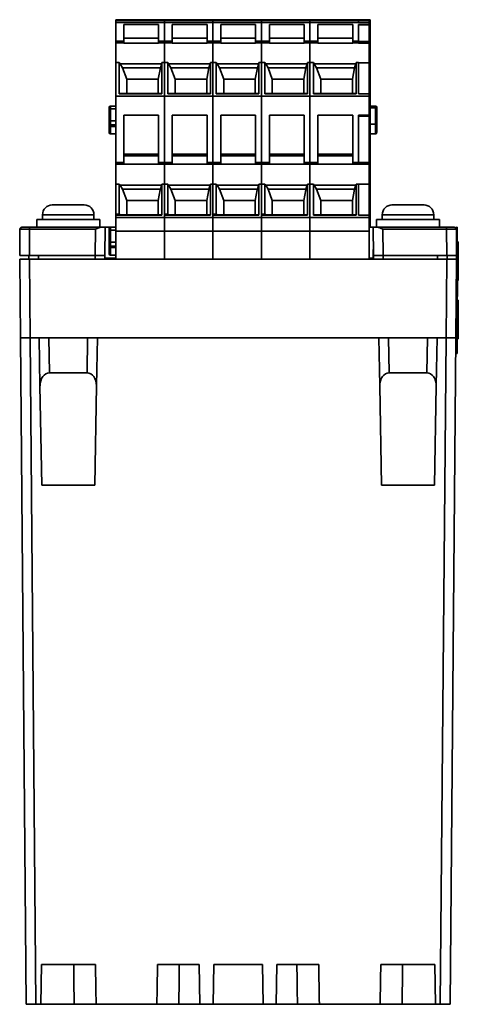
# Model space of a CAD drawing. Header units: millimetres. Extents: x 40 to 193, y 51 to 273.
# Tile 1 of 5: x 40 to 85, y 51 to 152. Entities that reach past the tile are written whole.
import ezdxf

# ---------------------------------------------------------------- set-up
doc = ezdxf.new("R2010")
doc.units = ezdxf.units.MM
doc.layers.add('Visible (ISO)', color=7, linetype='Continuous', lineweight=35)
doc.layers.add('Visible Narrow (ISO)', color=7, linetype='Continuous', lineweight=35)

msp = doc.modelspace()

# ---------------------------------------------------------------- linework, layer by layer
at = {"layer": 'Visible (ISO)'}
for p, q in [((49.48, 152.38), (49.48, 152.48)), ((54.48, 152.48), (49.48, 152.48)), ((49.48, 152.38), (49.48, 152.18)), ((59.48, 152.48), (54.48, 152.48)), ((64.48, 152.48), (59.48, 152.48)), ((69.48, 152.48), (64.48, 152.48)), ((74.48, 152.48), (69.48, 152.48)), ((75.58, 152.48), (74.48, 152.48)), ((74.48, 152.48), (74.48, 152.38)), ((74.48, 152.18), (74.48, 152.38)), ((75.58, 152.38), (75.58, 152.48)), ((75.68, 152.48), (75.58, 152.48)), ((75.58, 152.38), (75.58, 152.18)), ((75.68, 152.48), (75.68, 152.38)), ((75.68, 131.08), (75.68, 152.38)), ((49.48, 152.18), (49.48, 150.25)), ((49.48, 152.18), (54.48, 152.18)), ((50.3, 150.25), (50.3, 151.98)), ((50.3, 151.98), (53.88, 151.98)), ((53.88, 151.98), (53.88, 150.25)), ((54.48, 152.18), (59.48, 152.18)), ((55.3, 150.25), (55.3, 151.98)), ((55.3, 151.98), (58.88, 151.98)), ((58.88, 151.98), (58.88, 150.25)), ((59.48, 152.18), (64.48, 152.18)), ((60.3, 150.25), (60.3, 151.98)), ((60.3, 151.98), (63.88, 151.98)), ((63.88, 151.98), (63.88, 150.25)), ((64.48, 152.18), (69.48, 152.18)), ((65.3, 150.25), (65.3, 151.98)), ((65.3, 151.98), (68.88, 151.98)), ((68.88, 151.98), (68.88, 150.25)), ((69.48, 152.18), (75.58, 152.18)), ((70.3, 150.25), (70.3, 151.98)), ((70.3, 151.98), (73.88, 151.98)), ((73.88, 151.98), (73.88, 150.25)), ((74.48, 150.25), (74.48, 151.98)), ((75.58, 151.98), (74.48, 151.98)), ((75.58, 151.96), (74.48, 151.96)), ((75.58, 152.18), (75.58, 151.98)), ((75.58, 151.98), (75.58, 151.96)), ((75.58, 150.22), (75.58, 151.96)), ((49.48, 150.11), (49.48, 150.25)), ((49.48, 150.25), (50.3, 150.25)), ((50.3, 150.57), (53.88, 150.57)), ((50.3, 150.25), (50.3, 150.11)), ((53.88, 150.25), (54.48, 150.25)), ((53.88, 150.11), (53.88, 150.25)), ((54.48, 150.25), (55.3, 150.25)), ((55.3, 150.57), (58.88, 150.57)), ((55.3, 150.25), (55.3, 150.11)), ((58.88, 150.25), (59.48, 150.25)), ((58.88, 150.11), (58.88, 150.25)), ((59.48, 150.25), (60.3, 150.25)), ((60.3, 150.57), (63.88, 150.57)), ((60.3, 150.25), (60.3, 150.11)), ((63.88, 150.25), (64.48, 150.25)), ((63.88, 150.11), (63.88, 150.25)), ((64.48, 150.25), (65.3, 150.25)), ((65.3, 150.57), (68.88, 150.57)), ((65.3, 150.25), (65.3, 150.11)), ((68.88, 150.25), (69.48, 150.25)), ((68.88, 150.11), (68.88, 150.25)), ((69.48, 150.25), (70.3, 150.25)), ((70.3, 150.57), (73.88, 150.57)), ((70.3, 150.25), (70.3, 150.11)), ((73.88, 150.25), (74.48, 150.25)), ((73.88, 150.11), (73.88, 150.25)), ((74.48, 150.25), (74.48, 150.22)), ((74.48, 150.22), (75.58, 150.22)), ((75.58, 150.22), (75.58, 150.08)), ((49.48, 148.06), (49.48, 150.11)), ((49.48, 150.11), (50.3, 150.11)), ((50.3, 150.11), (50.3, 150.07)), ((50.3, 150.07), (53.88, 150.07)), ((53.88, 150.07), (53.88, 150.11)), ((53.88, 150.11), (54.48, 150.11)), ((54.48, 150.11), (55.3, 150.11)), ((55.3, 150.11), (55.3, 150.07)), ((55.3, 150.07), (58.88, 150.07)), ((58.88, 150.11), (59.48, 150.11)), ((58.88, 150.07), (58.88, 150.11)), ((59.48, 150.11), (60.3, 150.11)), ((60.3, 150.11), (60.3, 150.07)), ((60.3, 150.07), (63.88, 150.07)), ((63.88, 150.07), (63.88, 150.11)), ((63.88, 150.11), (64.48, 150.11)), ((64.48, 150.11), (65.3, 150.11)), ((65.3, 150.11), (65.3, 150.07)), ((65.3, 150.07), (68.88, 150.07)), ((68.88, 150.11), (69.48, 150.11)), ((68.88, 150.07), (68.88, 150.11)), ((69.48, 150.11), (70.3, 150.11)), ((70.3, 150.11), (70.3, 150.07)), ((70.3, 150.07), (73.88, 150.07)), ((73.88, 150.11), (74.48, 150.11)), ((73.88, 150.07), (73.88, 150.11)), ((74.48, 150.11), (74.48, 150.07)), ((75.58, 150.08), (74.48, 150.08)), ((75.58, 150.07), (74.48, 150.07)), ((75.58, 150.08), (75.58, 150.07)), ((75.58, 150.07), (75.58, 148.03)), ((49.48, 148.06), (49.48, 144.58)), ((49.83, 148.06), (49.48, 148.06)), ((49.83, 148.06), (49.83, 144.84)), ((49.92, 147.92), (49.83, 148.06)), ((54.19, 147.92), (49.92, 147.92)), ((49.92, 147.92), (50.16, 147.52)), ((50.16, 147.52), (54.07, 147.52)), ((50.6, 146.35), (50.16, 147.52)), ((54.07, 147.52), (53.85, 146.35)), ((54.07, 147.52), (54.19, 147.92)), ((54.23, 148.06), (54.19, 147.92)), ((54.23, 144.84), (54.23, 148.06)), ((54.48, 148.06), (54.23, 148.06)), ((54.83, 148.06), (54.48, 148.06)), ((54.92, 147.92), (54.83, 148.06)), ((54.83, 148.06), (54.83, 144.84)), ((54.92, 147.92), (55.16, 147.52)), ((59.19, 147.92), (54.92, 147.92)), ((55.16, 147.52), (59.07, 147.52)), ((55.6, 146.35), (55.16, 147.52)), ((59.07, 147.52), (58.85, 146.35)), ((59.07, 147.52), (59.19, 147.92)), ((59.23, 148.06), (59.19, 147.92)), ((59.23, 144.84), (59.23, 148.06)), ((59.48, 148.06), (59.23, 148.06)), ((59.83, 148.06), (59.48, 148.06)), ((59.83, 148.06), (59.83, 144.84)), ((59.92, 147.92), (59.83, 148.06)), ((64.19, 147.92), (59.92, 147.92)), ((59.92, 147.92), (60.16, 147.52)), ((60.16, 147.52), (64.07, 147.52)), ((60.6, 146.35), (60.16, 147.52)), ((64.07, 147.52), (63.85, 146.35)), ((64.07, 147.52), (64.19, 147.92)), ((64.23, 148.06), (64.19, 147.92)), ((64.23, 144.84), (64.23, 148.06)), ((64.48, 148.06), (64.23, 148.06)), ((64.83, 148.06), (64.48, 148.06)), ((64.92, 147.92), (64.83, 148.06)), ((64.83, 148.06), (64.83, 144.84)), ((69.19, 147.92), (64.92, 147.92)), ((64.92, 147.92), (65.16, 147.52)), ((65.6, 146.35), (65.16, 147.52)), ((65.16, 147.52), (69.07, 147.52)), ((69.07, 147.52), (68.85, 146.35)), ((69.07, 147.52), (69.19, 147.92)), ((69.23, 148.06), (69.19, 147.92)), ((69.23, 144.84), (69.23, 148.06)), ((69.48, 148.06), (69.23, 148.06)), ((69.83, 148.06), (69.48, 148.06)), ((69.83, 148.06), (69.83, 144.84)), ((69.92, 147.92), (69.83, 148.06)), ((74.19, 147.92), (69.92, 147.92)), ((69.92, 147.92), (70.16, 147.52)), ((70.6, 146.35), (70.16, 147.52)), ((70.16, 147.52), (74.07, 147.52)), ((74.07, 147.52), (73.85, 146.35)), ((74.07, 147.52), (74.19, 147.92)), ((74.23, 148.06), (74.19, 147.92)), ((74.48, 148.06), (74.23, 148.06)), ((74.23, 144.84), (74.23, 148.06)), ((74.48, 144.84), (74.48, 148.06)), ((75.58, 148.03), (74.48, 148.03)), ((75.58, 144.84), (75.58, 148.03)), ((53.85, 146.35), (50.6, 146.35)), ((50.6, 144.86), (50.6, 146.35)), ((53.85, 146.35), (53.85, 144.86)), ((58.85, 146.35), (55.6, 146.35)), ((55.6, 144.86), (55.6, 146.35)), ((58.85, 146.35), (58.85, 144.86)), ((63.85, 146.35), (60.6, 146.35)), ((60.6, 144.86), (60.6, 146.35)), ((63.85, 146.35), (63.85, 144.86)), ((68.85, 146.35), (65.6, 146.35)), ((65.6, 144.86), (65.6, 146.35)), ((68.85, 146.35), (68.85, 144.86)), ((73.85, 146.35), (70.6, 146.35)), ((70.6, 144.86), (70.6, 146.35)), ((73.85, 146.35), (73.85, 144.86)), ((49.48, 144.58), (49.48, 137.76)), ((49.48, 144.58), (54.48, 144.58)), ((49.89, 144.86), (49.83, 144.84)), ((49.83, 144.84), (54.23, 144.84)), ((54.2, 144.86), (49.89, 144.86)), ((54.23, 144.84), (54.2, 144.86)), ((54.48, 144.58), (59.48, 144.58)), ((54.89, 144.86), (54.83, 144.84)), ((54.83, 144.84), (59.23, 144.84)), ((59.2, 144.86), (54.89, 144.86)), ((59.23, 144.84), (59.2, 144.86)), ((59.48, 144.58), (64.48, 144.58)), ((59.89, 144.86), (59.83, 144.84)), ((59.83, 144.84), (64.23, 144.84)), ((64.2, 144.86), (59.89, 144.86)), ((64.23, 144.84), (64.2, 144.86)), ((64.48, 144.58), (69.48, 144.58)), ((64.89, 144.86), (64.83, 144.84)), ((64.83, 144.84), (69.23, 144.84)), ((69.2, 144.86), (64.89, 144.86)), ((69.23, 144.84), (69.2, 144.86)), ((69.48, 144.58), (75.58, 144.58)), ((69.89, 144.86), (69.83, 144.84)), ((69.83, 144.84), (74.23, 144.84)), ((74.2, 144.86), (69.89, 144.86)), ((74.23, 144.84), (74.2, 144.86)), ((74.48, 144.84), (75.58, 144.84)), ((75.58, 144.84), (74.48, 144.84)), ((75.58, 144.84), (75.58, 144.58)), ((75.58, 144.84), (75.58, 144.84)), ((75.58, 144.58), (75.58, 142.63)), ((48.78, 143.2), (48.78, 143.43)), ((48.78, 143.2), (48.78, 141.96)), ((49.48, 143.58), (48.93, 143.58)), ((75.68, 143.58), (76.23, 143.58)), ((76.38, 143.43), (76.38, 143.28)), ((76.38, 141.69), (76.38, 143.28)), ((50.3, 137.76), (50.3, 142.63)), ((50.3, 142.63), (53.88, 142.63)), ((53.88, 142.63), (53.88, 137.76)), ((55.3, 137.76), (55.3, 142.63)), ((55.3, 142.63), (58.88, 142.63)), ((58.88, 142.63), (58.88, 137.76)), ((60.3, 137.76), (60.3, 142.63)), ((60.3, 142.63), (63.88, 142.63)), ((63.88, 142.63), (63.88, 137.76)), ((65.3, 137.76), (65.3, 142.63)), ((65.3, 142.63), (68.88, 142.63)), ((68.88, 142.63), (68.88, 137.76)), ((70.3, 142.63), (73.88, 142.63)), ((70.3, 137.76), (70.3, 142.63)), ((73.88, 142.63), (73.88, 137.76)), ((74.48, 137.76), (74.48, 142.63)), ((75.58, 142.63), (74.48, 142.63)), ((75.58, 142.55), (74.48, 142.55)), ((75.58, 142.63), (75.58, 142.55)), ((75.58, 137.76), (75.58, 142.55)), ((48.78, 141.64), (48.78, 141.96)), ((48.78, 141.64), (48.78, 141.59)), ((48.78, 141.59), (48.78, 140.87)), ((49.48, 141.48), (48.93, 141.48)), ((75.68, 141.7), (76.23, 141.7)), ((76.38, 140.87), (76.38, 141.69)), ((49.48, 140.7), (48.93, 140.7)), ((75.68, 140.7), (76.23, 140.7)), ((53.88, 138.63), (50.3, 138.63)), ((50.3, 138.45), (53.88, 138.45)), ((58.88, 138.63), (55.3, 138.63)), ((55.3, 138.45), (58.88, 138.45)), ((63.88, 138.63), (60.3, 138.63)), ((60.3, 138.45), (63.88, 138.45)), ((68.88, 138.63), (65.3, 138.63)), ((65.3, 138.45), (68.88, 138.45)), ((73.88, 138.63), (70.3, 138.63)), ((70.3, 138.45), (73.88, 138.45)), ((49.48, 137.76), (49.48, 137.58)), ((49.48, 137.76), (50.3, 137.76)), ((49.48, 137.58), (49.48, 135.53)), ((49.48, 137.58), (50.3, 137.58)), ((50.3, 137.58), (50.3, 137.76)), ((50.3, 137.57), (50.3, 137.58)), ((53.88, 137.57), (50.3, 137.57)), ((53.88, 137.76), (54.48, 137.76)), ((53.88, 137.76), (53.88, 137.58)), ((53.88, 137.58), (53.88, 137.57)), ((53.88, 137.58), (54.48, 137.58)), ((54.48, 137.76), (55.3, 137.76)), ((54.48, 137.58), (55.3, 137.58)), ((55.3, 137.58), (55.3, 137.76)), ((55.3, 137.57), (55.3, 137.58)), ((58.88, 137.57), (55.3, 137.57)), ((58.88, 137.76), (59.48, 137.76)), ((58.88, 137.76), (58.88, 137.58)), ((58.88, 137.58), (58.88, 137.57)), ((58.88, 137.58), (59.48, 137.58)), ((59.48, 137.76), (60.3, 137.76)), ((59.48, 137.58), (60.3, 137.58)), ((60.3, 137.58), (60.3, 137.76)), ((60.3, 137.57), (60.3, 137.58)), ((63.88, 137.57), (60.3, 137.57)), ((63.88, 137.76), (64.48, 137.76)), ((63.88, 137.76), (63.88, 137.58)), ((63.88, 137.58), (63.88, 137.57)), ((63.88, 137.58), (64.48, 137.58)), ((64.48, 137.76), (65.3, 137.76)), ((64.48, 137.58), (65.3, 137.58)), ((65.3, 137.58), (65.3, 137.76)), ((65.3, 137.57), (65.3, 137.58)), ((68.88, 137.57), (65.3, 137.57)), ((68.88, 137.76), (69.48, 137.76)), ((68.88, 137.76), (68.88, 137.58)), ((68.88, 137.58), (68.88, 137.57)), ((68.88, 137.58), (69.48, 137.58)), ((69.48, 137.76), (70.3, 137.76)), ((69.48, 137.58), (70.3, 137.58)), ((70.3, 137.58), (70.3, 137.76)), ((70.3, 137.57), (70.3, 137.58)), ((73.88, 137.57), (70.3, 137.57)), ((73.88, 137.76), (73.88, 137.58)), ((73.88, 137.76), (74.48, 137.76)), ((73.88, 137.58), (73.88, 137.57)), ((73.88, 137.58), (74.48, 137.58)), ((75.58, 137.76), (74.48, 137.76)), ((74.48, 137.58), (74.48, 137.76)), ((74.48, 137.57), (74.48, 137.58)), ((75.58, 137.58), (74.48, 137.58)), ((75.58, 137.57), (74.48, 137.57)), ((75.58, 137.58), (75.58, 137.76)), ((75.58, 137.57), (75.58, 137.58)), ((75.58, 137.57), (75.58, 135.53)), ((49.48, 135.53), (49.48, 132.43)), ((49.48, 135.53), (49.83, 135.53)), ((49.92, 135.39), (49.83, 135.53)), ((49.83, 132.45), (49.83, 135.53)), ((49.92, 135.42), (49.92, 135.39)), ((49.92, 135.42), (54.19, 135.42)), ((49.92, 135.42), (50.16, 135.02)), ((50.16, 135.02), (54.07, 135.02)), ((50.6, 133.85), (50.16, 135.02)), ((54.07, 135.02), (54.05, 134.95)), ((54.07, 135.02), (54.19, 135.42)), ((54.23, 135.53), (54.19, 135.39)), ((54.19, 135.39), (54.19, 135.42)), ((54.23, 132.34), (54.23, 135.53)), ((54.23, 135.53), (54.48, 135.53)), ((54.48, 135.53), (54.83, 135.53)), ((54.83, 132.45), (54.83, 135.53)), ((54.92, 135.39), (54.83, 135.53)), ((54.92, 135.42), (55.16, 135.02)), ((54.92, 135.42), (54.92, 135.39)), ((54.92, 135.42), (59.19, 135.42)), ((55.16, 135.02), (59.07, 135.02)), ((55.6, 133.85), (55.16, 135.02)), ((59.07, 135.02), (59.05, 134.95)), ((59.07, 135.02), (59.19, 135.42)), ((59.23, 135.53), (59.19, 135.39)), ((59.19, 135.39), (59.19, 135.42)), ((59.23, 132.34), (59.23, 135.53)), ((59.23, 135.53), (59.48, 135.53)), ((59.48, 135.53), (59.83, 135.53)), ((59.92, 135.39), (59.83, 135.53)), ((59.83, 132.45), (59.83, 135.53)), ((59.92, 135.42), (59.92, 135.39)), ((59.92, 135.42), (64.19, 135.42)), ((59.92, 135.42), (60.16, 135.02)), ((60.16, 135.02), (64.07, 135.02)), ((60.6, 133.85), (60.16, 135.02)), ((64.07, 135.02), (64.05, 134.95)), ((64.07, 135.02), (64.19, 135.42)), ((64.23, 135.53), (64.19, 135.39)), ((64.19, 135.39), (64.19, 135.42)), ((64.23, 132.34), (64.23, 135.53)), ((64.23, 135.53), (64.48, 135.53)), ((64.48, 135.53), (64.83, 135.53)), ((64.83, 132.45), (64.83, 135.53)), ((64.92, 135.39), (64.83, 135.53)), ((64.92, 135.42), (65.16, 135.02)), ((64.92, 135.42), (64.92, 135.39)), ((64.92, 135.42), (69.19, 135.42)), ((65.16, 135.02), (69.07, 135.02)), ((65.6, 133.85), (65.16, 135.02)), ((69.07, 135.02), (69.05, 134.95)), ((69.07, 135.02), (69.19, 135.42)), ((69.23, 135.53), (69.19, 135.39)), ((69.19, 135.39), (69.19, 135.42)), ((69.23, 132.34), (69.23, 135.53)), ((69.23, 135.53), (69.48, 135.53)), ((69.48, 135.53), (69.83, 135.53)), ((69.92, 135.39), (69.83, 135.53)), ((69.83, 135.53), (69.83, 132.34)), ((69.92, 135.42), (74.19, 135.42)), ((69.92, 135.42), (70.16, 135.02)), ((69.92, 135.42), (69.92, 135.39)), ((70.6, 133.85), (70.16, 135.02)), ((70.16, 135.02), (74.07, 135.02)), ((74.07, 135.02), (73.85, 133.85)), ((74.07, 135.02), (74.19, 135.42)), ((74.23, 135.53), (74.19, 135.39)), ((74.19, 135.39), (74.19, 135.42)), ((74.23, 132.34), (74.23, 135.53)), ((74.23, 135.53), (74.48, 135.53)), ((74.48, 132.34), (74.48, 135.53)), ((75.58, 135.53), (74.48, 135.53)), ((75.58, 132.34), (75.58, 135.53)), ((54.05, 134.94), (53.85, 133.85)), ((54.05, 134.95), (54.05, 134.94)), ((59.05, 134.94), (58.85, 133.85)), ((59.05, 134.95), (59.05, 134.94)), ((64.05, 134.94), (63.85, 133.85)), ((64.05, 134.95), (64.05, 134.94)), ((69.05, 134.94), (68.85, 133.85)), ((69.05, 134.95), (69.05, 134.94)), ((42.93, 133.38), (46.23, 133.38)), ((53.85, 133.85), (50.6, 133.85)), ((50.6, 132.36), (50.6, 133.85)), ((53.85, 133.85), (53.85, 132.36)), ((58.85, 133.85), (55.6, 133.85)), ((55.6, 132.36), (55.6, 133.85)), ((58.85, 133.85), (58.85, 132.36)), ((63.85, 133.85), (60.6, 133.85)), ((60.6, 132.36), (60.6, 133.85)), ((63.85, 133.85), (63.85, 132.36)), ((68.85, 133.85), (65.6, 133.85)), ((65.6, 132.36), (65.6, 133.85)), ((68.85, 133.85), (68.85, 132.36)), ((73.85, 133.85), (70.6, 133.85)), ((70.6, 132.36), (70.6, 133.85)), ((73.85, 133.85), (73.85, 132.36)), ((77.93, 133.38), (81.23, 133.38)), ((41.93, 131.88), (41.93, 132.38)), ((47.23, 131.88), (47.23, 132.38)), ((49.83, 132.45), (49.48, 132.43)), ((49.48, 132.43), (49.48, 132.36)), ((49.48, 132.36), (49.48, 132.34)), ((49.89, 132.36), (49.48, 132.36)), ((49.48, 132.34), (49.48, 132.08)), ((49.48, 132.34), (54.23, 132.34)), ((49.48, 132.08), (49.48, 130.68)), ((49.48, 132.08), (54.48, 132.08)), ((49.83, 132.45), (49.89, 132.36)), ((54.2, 132.36), (49.89, 132.36)), ((54.23, 132.34), (54.2, 132.36)), ((54.83, 132.45), (54.48, 132.43)), ((54.48, 132.34), (54.48, 132.43)), ((54.89, 132.36), (54.48, 132.36)), ((54.48, 132.34), (59.23, 132.34)), ((54.48, 132.08), (59.48, 132.08)), ((54.83, 132.45), (54.89, 132.36)), ((59.2, 132.36), (54.89, 132.36)), ((59.23, 132.34), (59.2, 132.36)), ((59.83, 132.45), (59.48, 132.43)), ((59.48, 132.34), (59.48, 132.43)), ((59.89, 132.36), (59.48, 132.36)), ((59.48, 132.34), (64.23, 132.34)), ((59.48, 132.08), (64.48, 132.08)), ((59.83, 132.45), (59.89, 132.36)), ((64.2, 132.36), (59.89, 132.36)), ((64.23, 132.34), (64.2, 132.36)), ((64.83, 132.45), (64.48, 132.43)), ((64.48, 132.34), (64.48, 132.43)), ((64.89, 132.36), (64.48, 132.36)), ((64.48, 132.34), (69.23, 132.34)), ((64.48, 132.08), (69.48, 132.08)), ((64.83, 132.45), (64.89, 132.36)), ((69.2, 132.36), (64.89, 132.36)), ((69.23, 132.34), (69.2, 132.36)), ((69.48, 132.08), (75.58, 132.08)), ((69.89, 132.36), (69.83, 132.34)), ((69.83, 132.34), (74.23, 132.34)), ((74.2, 132.36), (69.89, 132.36)), ((74.23, 132.34), (74.2, 132.36)), ((74.48, 132.34), (75.58, 132.34)), ((75.58, 132.34), (74.48, 132.34)), ((75.58, 132.34), (75.58, 132.08)), ((75.58, 132.34), (75.58, 132.34)), ((75.58, 132.08), (75.58, 130.68)), ((76.93, 131.88), (76.93, 132.38)), ((82.23, 131.88), (82.23, 132.38)), ((40.6, 131.08), (39.8, 131.08)), ((40.6, 131.08), (47.98, 131.08)), ((47.83, 131.88), (41.33, 131.88)), ((41.33, 131.88), (41.33, 131.08)), ((47.83, 131.88), (47.83, 131.08)), ((48.38, 131.08), (47.98, 131.08)), ((48.38, 131.08), (48.36, 128.18)), ((48.38, 131.08), (48.93, 131.08)), ((49.48, 131.08), (48.93, 131.08)), ((75.58, 131.08), (75.98, 131.08)), ((76.01, 128.18), (75.98, 131.08)), ((76.38, 131.08), (75.98, 131.08)), ((82.83, 131.88), (76.33, 131.88)), ((76.33, 131.88), (76.33, 131.08)), ((76.38, 131.08), (83.56, 131.08)), ((82.83, 131.88), (82.83, 131.08)), ((84.36, 131.08), (83.56, 131.08)), ((84.58, 129.58), (84.58, 131.08)), ((84.66, 131.08), (84.58, 131.08)), ((84.66, 131.08), (84.66, 129.58)), ((39.58, 128.18), (39.6, 130.88)), ((48.78, 130.7), (48.78, 130.93)), ((48.78, 130.7), (48.78, 129.46)), ((49.48, 130.68), (49.48, 127.78)), ((49.48, 130.68), (54.48, 130.68)), ((54.48, 130.68), (59.48, 130.68)), ((59.48, 130.68), (64.48, 130.68)), ((64.48, 130.68), (69.48, 130.68)), ((69.48, 130.68), (75.58, 130.68)), ((75.58, 130.68), (75.58, 127.78)), ((84.56, 130.88), (84.58, 128.18)), ((48.78, 129.14), (48.78, 129.46)), ((48.78, 129.14), (48.78, 129.09)), ((48.78, 129.09), (48.78, 128.37)), ((49.48, 128.98), (48.93, 128.98)), ((84.58, 128.18), (84.58, 129.58)), ((84.66, 119.58), (84.66, 129.58)), ((84.66, 129.58), (84.76, 129.58)), ((84.76, 129.58), (84.76, 128.58)), ((39.58, 128.18), (40.58, 128.18)), ((40.53, 127.78), (40.53, 128.18)), ((47.35, 128.18), (40.58, 128.18)), ((47.35, 128.18), (48.36, 128.18)), ((48.36, 128.18), (48.35, 127.78)), ((49.48, 128.2), (48.93, 128.2)), ((76, 128.78), (75.99, 127.78)), ((76.01, 127.78), (76.01, 128.18)), ((76.01, 128.18), (77.01, 128.18)), ((83.58, 128.18), (77.01, 128.18)), ((83.58, 128.18), (84.58, 128.18)), ((83.63, 128.18), (83.63, 127.78)), ((84.58, 127.78), (84.58, 128.18)), ((84.66, 128.58), (84.76, 128.58)), ((84.76, 128.58), (84.76, 125.58)), ((40.58, 127.78), (39.58, 127.78)), ((39.65, 119.68), (39.58, 127.78)), ((83.58, 127.78), (40.58, 127.78)), ((48.35, 127.78), (48.35, 127.88)), ((84.58, 127.78), (83.58, 127.78)), ((84.58, 127.78), (84.51, 119.68)), ((84.58, 119.58), (84.58, 127.78)), ((84.66, 126.58), (84.67, 126.58)), ((84.66, 126.5), (84.67, 126.5)), ((84.66, 126.42), (84.67, 126.42)), ((84.66, 126.03), (84.67, 126.03)), ((84.66, 126.03), (84.67, 126.03)), ((84.66, 125.99), (84.67, 125.99)), ((84.67, 126.58), (84.67, 126.5)), ((84.67, 126.5), (84.67, 126.42)), ((84.67, 126.42), (84.67, 126.03)), ((84.67, 125.99), (84.67, 124.49)), ((84.67, 125.58), (84.76, 125.58)), ((84.66, 124.49), (84.67, 124.49)), ((84.66, 124.45), (84.67, 124.45)), ((84.66, 123.94), (84.67, 123.94)), ((84.67, 124.45), (84.67, 123.94)), ((84.66, 123.58), (84.76, 123.58)), ((84.76, 119.58), (84.76, 123.58)), ((40.25, 50.98), (39.65, 119.68)), ((39.65, 119.68), (40.65, 119.68)), ((83.51, 119.68), (40.65, 119.68)), ((41.67, 114.74), (41.58, 119.68)), ((47.58, 119.68), (47.49, 114.74)), ((76.67, 114.74), (76.58, 119.68)), ((82.58, 119.68), (82.49, 114.74)), ((83.51, 119.68), (84.51, 119.68)), ((84.51, 119.68), (83.91, 50.98)), ((84.58, 118.08), (84.58, 119.58)), ((84.66, 119.58), (84.66, 118.08)), ((84.66, 119.58), (84.76, 119.58)), ((84.58, 118.08), (84.66, 118.08)), ((46.52, 116.08), (42.64, 116.08)), ((81.52, 116.08), (77.64, 116.08)), ((41.85, 104.51), (41.67, 114.74)), ((47.49, 114.74), (47.32, 104.51)), ((76.85, 104.51), (76.67, 114.74)), ((82.49, 114.74), (82.32, 104.51)), ((47.32, 104.51), (41.85, 104.51)), ((82.32, 104.51), (76.85, 104.51)), ((41.75, 50.98), (41.82, 55.08)), ((41.82, 55.08), (47.38, 55.08)), ((53.78, 55.08), (58.08, 55.08)), ((58.08, 55.08), (58.15, 50.98)), ((59.51, 50.98), (59.58, 55.08)), ((59.58, 55.08), (64.58, 55.08)), ((64.58, 55.08), (64.65, 50.98)), ((66.01, 50.98), (66.08, 55.08)), ((66.08, 55.08), (70.38, 55.08)), ((76.78, 55.08), (82.34, 55.08)), ((82.34, 55.08), (82.41, 50.98)), ((40.25, 50.98), (41.25, 50.98)), ((41.75, 50.98), (41.25, 50.98)), ((45.19, 50.98), (41.75, 50.98)), ((45.19, 50.98), (47.45, 50.98)), ((53.71, 50.98), (47.45, 50.98)), ((53.71, 50.98), (55.97, 50.98)), ((58.15, 50.98), (55.97, 50.98)), ((59.51, 50.98), (58.15, 50.98)), ((64.65, 50.98), (59.51, 50.98)), ((66.01, 50.98), (64.65, 50.98)), ((68.19, 50.98), (66.01, 50.98)), ((68.19, 50.98), (70.45, 50.98)), ((76.71, 50.98), (70.45, 50.98)), ((76.71, 50.98), (78.97, 50.98)), ((82.41, 50.98), (78.97, 50.98)), ((82.91, 50.98), (82.41, 50.98)), ((82.91, 50.98), (83.91, 50.98))]:
    msp.add_line(p, q, dxfattribs=at)
for centre, radius, start, end in [((48.93, 143.43), 0.15, 90, 180), ((76.23, 143.43), 0.15, 0, 90), ((42.93, 132.38), 1, 90, 180), ((46.23, 132.38), 1, 0, 90), ((77.93, 132.38), 1, 90, 180), ((81.23, 132.38), 1, 0, 90), ((48.93, 130.93), 0.15, 90, 180)]:
    msp.add_arc(centre, radius, start, end, dxfattribs=at)
for centre, major_axis, ratio, start_param, end_param in [((48.93, 141.59), (-0.15, 0), 0.767327, 0, 1.570796), ((76.23, 141.69), (0.15, 0), 0.036701, 0, 1.570796), ((48.93, 140.87), (0, 0.168), 0.891711, 1.570796, 3.141593), ((76.23, 140.87), (0, 0.168), 0.891711, 3.141593, 4.712389), ((48.93, 129.09), (-0.15, 0), 0.767327, 0, 1.570796), ((48.93, 128.37), (0, 0.168), 0.891711, 1.570796, 3.141593), ((42.67, 114.74), (0.05, -1.33), 0.748678, 3.11145, 4.681942), ((46.49, 114.74), (-0.05, -1.33), 0.748678, 1.601244, 3.171735), ((77.67, 114.74), (0.05, -1.33), 0.748678, 3.11145, 4.681942), ((81.49, 114.74), (-0.05, -1.33), 0.748678, 1.601244, 3.171735)]:
    msp.add_ellipse(centre, major_axis=major_axis, ratio=ratio, start_param=start_param, end_param=end_param, dxfattribs=at)
for points, knots in [([(39.6, 130.88), (39.6, 130.9), (39.61, 130.92), (39.62, 130.96), (39.63, 130.98), (39.66, 131.02), (39.67, 131.03), (39.71, 131.06), (39.73, 131.07), (39.76, 131.07), (39.77, 131.08), (39.78, 131.08), (39.79, 131.08), (39.8, 131.08), (39.8, 131.08), (39.8, 131.08), (39.8, 131.08), (39.8, 131.08), (39.8, 131.08), (39.8, 131.08)], [0, 0, 0, 0, 0.00642146, 0.00642146, 0.01279245, 0.01279245, 0.01916524, 0.01916524, 0.02553797, 0.02553797, 0.02869347, 0.02869347, 0.03028809, 0.03028809, 0.03088567, 0.03088567, 0.03110973, 0.03110973, 0.03112024, 0.03112024, 0.03112024, 0.03112024]), ([(47.98, 131.08), (47.9, 131.08), (47.8, 131.05), (47.61, 130.99), (47.49, 130.93), (47.38, 130.88)], [0.13982133, 0.13982133, 0.13982133, 0.13982133, 0.16853694, 0.16853694, 0.20367273, 0.20367273, 0.20367273, 0.20367273]), ([(76.98, 130.88), (76.88, 130.93), (76.77, 130.97), (76.57, 131.05), (76.47, 131.08), (76.38, 131.08)], [0, 0, 0, 0, 0.03277863, 0.03277863, 0.06526582, 0.06526582, 0.06526582, 0.06526582]), ([(84.36, 131.08), (84.36, 131.08), (84.36, 131.08), (84.36, 131.08), (84.36, 131.08), (84.36, 131.08), (84.36, 131.08), (84.37, 131.08), (84.38, 131.08), (84.4, 131.08), (84.41, 131.07), (84.43, 131.06), (84.45, 131.06), (84.47, 131.05), (84.48, 131.04), (84.5, 131.02), (84.51, 131.01), (84.52, 130.99), (84.53, 130.98), (84.54, 130.96), (84.55, 130.94), (84.55, 130.91), (84.56, 130.9), (84.56, 130.88)], [0, 0, 0, 0, 0.00003052, 0.00003052, 0.00027466, 0.00027466, 0.00076298, 0.00076298, 0.00271844, 0.00271844, 0.00664364, 0.00664364, 0.01056883, 0.01056883, 0.01449403, 0.01449403, 0.01841922, 0.01841922, 0.02234442, 0.02234442, 0.02626961, 0.02626961, 0.03118979, 0.03118979, 0.03118979, 0.03118979]), ([(84.67, 126.03), (84.67, 126.03), (84.67, 126.02), (84.67, 126), (84.67, 126), (84.67, 125.99)], [-0.09751552, -0.09751552, -0.09751552, -0.09751552, -0.02230022, -0.02230022, -0.01357883, -0.01357883, -0.01357883, -0.01357883]), ([(84.67, 124.49), (84.67, 124.49), (84.67, 124.49), (84.67, 124.47), (84.67, 124.45), (84.67, 124.45)], [-0.02694346, -0.02694346, -0.02694346, -0.02694346, -0.02351873, -0.02351873, 0, 0, 0, 0])]:
    msp.add_open_spline(points, degree=3, knots=knots, dxfattribs=at)
for points in [[(84.67, 126.03), (84.67, 126.03), (84.67, 126.03), (84.67, 126.03)], [(45.14, 55.08), (45.15, 53.71), (45.17, 52.35), (45.19, 50.98)], [(47.38, 55.08), (47.4, 53.71), (47.43, 52.35), (47.45, 50.98)], [(53.71, 50.98), (53.73, 52.35), (53.76, 53.71), (53.78, 55.08)], [(56.02, 55.08), (56.01, 53.71), (55.99, 52.35), (55.97, 50.98)], [(68.14, 55.08), (68.15, 53.71), (68.17, 52.35), (68.19, 50.98)], [(70.38, 55.08), (70.4, 53.71), (70.43, 52.35), (70.45, 50.98)], [(76.71, 50.98), (76.73, 52.35), (76.76, 53.71), (76.78, 55.08)], [(79.02, 55.08), (79.01, 53.71), (78.99, 52.35), (78.97, 50.98)]]:
    msp.add_open_spline(points, degree=3, dxfattribs=at)
at = {"layer": 'Visible Narrow (ISO)'}
for p, q in [((49.48, 152.38), (54.48, 152.38)), ((54.48, 152.38), (54.48, 152.48)), ((54.48, 152.38), (54.48, 152.18)), ((54.48, 152.38), (59.48, 152.38)), ((59.48, 152.38), (59.48, 152.48)), ((59.48, 152.38), (64.48, 152.38)), ((59.48, 152.38), (59.48, 152.18)), ((64.48, 152.38), (64.48, 152.48)), ((64.48, 152.38), (69.48, 152.38)), ((64.48, 152.38), (64.48, 152.18)), ((69.48, 152.38), (69.48, 152.48)), ((69.48, 152.38), (74.48, 152.38)), ((69.48, 152.38), (69.48, 152.18)), ((74.48, 152.38), (75.58, 152.38)), ((75.58, 152.38), (75.68, 152.38)), ((54.48, 152.18), (54.48, 150.25)), ((59.48, 152.18), (59.48, 150.25)), ((64.48, 152.18), (64.48, 150.25)), ((69.48, 152.18), (69.48, 150.25)), ((54.48, 150.11), (54.48, 150.25)), ((59.48, 150.11), (59.48, 150.25)), ((64.48, 150.11), (64.48, 150.25)), ((69.48, 150.25), (69.48, 150.11)), ((54.48, 148.06), (54.48, 150.11)), ((59.48, 148.06), (59.48, 150.11)), ((64.48, 148.06), (64.48, 150.11)), ((69.48, 150.11), (69.48, 148.06)), ((54.48, 148.06), (54.48, 144.58)), ((59.48, 148.06), (59.48, 144.58)), ((64.48, 148.06), (64.48, 144.58)), ((69.48, 148.06), (69.48, 144.58)), ((54.48, 144.58), (54.48, 137.76)), ((59.48, 144.58), (59.48, 137.76)), ((64.48, 144.58), (64.48, 137.76)), ((69.48, 144.58), (69.48, 137.76)), ((48.93, 143.58), (48.93, 143.29)), ((49.48, 143.29), (48.93, 143.29)), ((48.93, 142.05), (48.93, 143.29)), ((75.68, 143.38), (76.23, 143.38)), ((76.23, 143.38), (76.23, 143.58)), ((76.23, 143.38), (76.23, 141.7)), ((48.78, 141.64), (48.93, 141.64)), ((49.48, 142.05), (48.93, 142.05)), ((48.93, 142.05), (48.93, 141.64)), ((49.48, 141.64), (48.93, 141.64)), ((48.93, 141.48), (48.93, 141.64)), ((48.93, 140.7), (48.93, 141.48)), ((76.23, 141.7), (76.23, 140.7)), ((54.48, 137.76), (54.48, 137.58)), ((54.48, 137.58), (54.48, 135.53)), ((59.48, 137.76), (59.48, 137.58)), ((59.48, 137.58), (59.48, 135.53)), ((64.48, 137.76), (64.48, 137.58)), ((64.48, 137.58), (64.48, 135.53)), ((69.48, 137.76), (69.48, 137.58)), ((69.48, 137.58), (69.48, 135.53)), ((54.48, 135.53), (54.48, 132.43)), ((59.48, 135.53), (59.48, 132.43)), ((64.48, 135.53), (64.48, 132.43)), ((69.48, 135.53), (69.48, 132.08)), ((47.23, 132.38), (41.93, 132.38)), ((54.48, 132.34), (54.48, 132.08)), ((54.48, 132.08), (54.48, 130.68)), ((59.48, 132.34), (59.48, 132.08)), ((59.48, 132.08), (59.48, 130.68)), ((64.48, 132.34), (64.48, 132.08)), ((64.48, 132.08), (64.48, 130.68)), ((69.48, 132.08), (69.48, 130.68)), ((82.23, 132.38), (76.93, 132.38)), ((40.6, 131.08), (40.6, 130.88)), ((48.93, 131.08), (48.93, 130.79)), ((83.56, 130.88), (83.56, 131.08)), ((40.6, 130.88), (40.58, 128.18)), ((47.38, 130.88), (40.6, 130.88)), ((47.35, 128.18), (47.38, 130.88)), ((49.48, 130.79), (48.93, 130.79)), ((48.93, 129.55), (48.93, 130.79)), ((54.48, 130.68), (54.48, 127.78)), ((59.48, 130.68), (59.48, 127.78)), ((64.48, 130.68), (64.48, 127.78)), ((69.48, 130.68), (69.48, 127.78)), ((83.56, 130.88), (76.98, 130.88)), ((76.98, 130.88), (77.01, 128.18)), ((83.58, 128.18), (83.56, 130.88)), ((48.78, 129.14), (48.93, 129.14)), ((49.48, 129.55), (48.93, 129.55)), ((48.93, 129.55), (48.93, 129.14)), ((48.93, 128.98), (48.93, 129.14)), ((49.48, 129.14), (48.93, 129.14)), ((48.93, 128.2), (48.93, 128.98)), ((84.58, 129.58), (84.66, 129.58)), ((41.53, 128.18), (41.53, 127.78)), ((47.35, 127.78), (47.36, 128.18)), ((77.01, 128.18), (77.01, 127.78)), ((82.63, 127.78), (82.63, 128.18)), ((40.58, 127.78), (40.65, 119.68)), ((48.35, 127.88), (49.48, 127.88)), ((75.58, 127.88), (75.99, 127.88)), ((83.51, 119.68), (83.58, 127.78)), ((40.65, 119.68), (41.25, 50.98)), ((42.58, 119.68), (42.64, 116.08)), ((46.52, 116.08), (46.58, 119.68)), ((77.58, 119.68), (77.64, 116.08)), ((81.52, 116.08), (81.58, 119.68)), ((82.91, 50.98), (83.51, 119.68)), ((84.66, 119.58), (84.58, 119.58))]:
    msp.add_line(p, q, dxfattribs=at)
for centre, major_axis, ratio, start_param, end_param in [((48.93, 143.2), (-0.15, 0), 0.587785, 4.712389, 6.283185), ((76.23, 143.28), (0.15, 0), 0.71934, 0, 1.570796), ((48.93, 141.96), (-0.15, 0), 0.587785, 4.712389, 6.283185), ((40.6, 130.88), (1, 0), 0.001745, 1.57086, 3.14158), ((48.93, 130.7), (-0.15, 0), 0.587785, 4.712389, 6.283185), ((83.56, 130.88), (1, 0), 0.001745, 0.000012, 1.570732), ((48.93, 129.46), (-0.15, 0), 0.587785, 4.712389, 6.283185)]:
    msp.add_ellipse(centre, major_axis=major_axis, ratio=ratio, start_param=start_param, end_param=end_param, dxfattribs=at)

doc.saveas('drawing.dxf')
